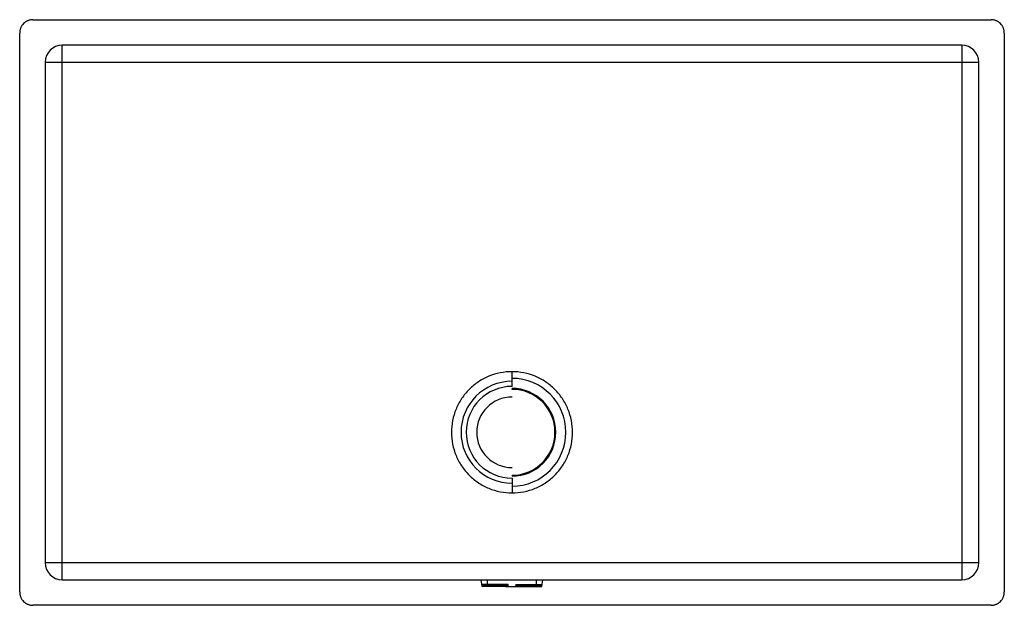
# Paper-space layout '_Inferiore' of a CAD drawing. Header units: millimetres. Extents: x 0 to 740, y 0 to 440.
import ezdxf

# ---------------------------------------------------------------- set-up
doc = ezdxf.new("R2010")
doc.units = ezdxf.units.MM

psp = doc.layouts.new('_Inferiore')

# ---------------------------------------------------------------- linework, layer by layer
at = {"color": 7, "linetype": 'Continuous', "lineweight": 25}
for p, q in [((10, 440), (730, 440)), ((0, 10), (0, 430)), ((740, 430), (740, 10)), ((708, 420.9), (32, 420.9)), ((32, 19.1), (32, 420.9)), ((708, 420.9), (708, 19.1)), ((19.1, 408), (720.9, 408)), ((19.1, 408), (19.1, 32)), ((720.9, 32), (720.9, 408)), ((370, 164.46), (370, 175.53)), ((370, 162.27), (370, 162.97)), ((370, 97.73), (370, 97.03)), ((370, 95.54), (370, 84.47)), ((720.9, 32), (19.1, 32)), ((32, 19.1), (708, 19.1)), ((347.63, 14.1), (346.74, 19.1)), ((348.28, 15.6), (348.38, 15)), ((367.22, 15), (348.38, 15)), ((351.5, 15.6), (351.5, 19.1)), ((367.08, 15.6), (351.5, 15.6)), ((364.15, 15.4), (363.75, 15)), ((364.15, 15.4), (367.06, 15.4)), ((365.26, 15), (365.26, 14.1)), ((391.62, 15), (372.77, 15)), ((372.92, 15.6), (388.5, 15.6)), ((372.93, 15.4), (375.85, 15.4)), ((374.74, 15), (374.74, 14.1)), ((375.85, 15.4), (376.25, 15)), ((388.5, 15.6), (388.5, 19.1)), ((391.62, 15), (391.72, 15.6)), ((392.37, 14.1), (393.26, 19.1)), ((365.26, 14.1), (347.63, 14.1)), ((367.38, 14.1), (392.37, 14.1)), ((730, 0), (10, 0))]:
    psp.add_line(p, q, dxfattribs=at)
for centre, radius, start, end in [((32, 408), 12.9, 90, 180), ((708, 408), 12.9, 0, 90), ((370, 130), 40.51, 270, 90), ((370, 130), 38.3, 90, 270), ((370, 130), 34.46, 90, 270), ((370, 130), 32.97, 270, 90), ((370, 130), 26.5, 90, 270), ((370, 130), 32.27, 270, 90), ((32, 32), 12.9, 180, 270), ((708, 32), 12.9, 270, 0)]:
    psp.add_arc(centre, radius, start, end, dxfattribs=at)
for points, knots in [([(10, 440), (9.89, 440), (9.67, 440), (9.35, 439.98), (9.02, 439.95), (8.7, 439.92), (8.37, 439.87), (7.83, 439.77), (7.09, 439.59), (6.17, 439.25), (5.28, 438.83), (4.16, 438.16), (2.88, 437.12), (1.84, 435.85), (1.17, 434.72), (0.75, 433.83), (0.42, 432.91), (0.22, 432.11), (0.1, 431.47), (0.04, 430.98), (0.01, 430.49), (0, 430.16), (0, 430)], [0, 0, 0, 0, 0.020876, 0.041709, 0.062522, 0.083337, 0.104177, 0.125063, 0.187555, 0.250082, 0.312573, 0.3751, 0.499968, 0.624834, 0.687326, 0.749853, 0.812346, 0.874872, 0.906185, 0.937427, 0.968674, 1, 1, 1, 1]), ([(740, 430), (740, 430.11), (740, 430.33), (739.98, 430.65), (739.95, 430.98), (739.92, 431.3), (739.87, 431.63), (739.77, 432.17), (739.59, 432.91), (739.25, 433.83), (738.83, 434.72), (738.16, 435.84), (737.12, 437.12), (735.85, 438.16), (734.72, 438.83), (733.83, 439.25), (732.91, 439.58), (732.11, 439.78), (731.47, 439.9), (730.98, 439.96), (730.49, 439.99), (730.16, 440), (730, 440)], [0, 0, 0, 0, 0.020876, 0.041709, 0.062522, 0.083337, 0.104177, 0.125063, 0.187555, 0.250082, 0.312573, 0.3751, 0.499968, 0.624834, 0.687326, 0.749853, 0.812346, 0.874872, 0.906185, 0.937427, 0.968674, 1, 1, 1, 1]), ([(370, 175.53), (367.02, 175.53), (364.04, 175.24), (358.19, 174.08), (355.33, 173.21), (349.82, 170.93), (347.18, 169.52), (342.22, 166.2), (339.91, 164.31), (335.69, 160.09), (333.8, 157.78), (330.48, 152.82), (329.07, 150.18), (326.79, 144.67), (325.92, 141.81), (324.76, 135.96), (324.47, 132.98), (324.47, 127.02), (324.76, 124.04), (325.92, 118.19), (326.79, 115.33), (329.07, 109.82), (330.48, 107.18), (333.8, 102.22), (335.69, 99.91), (339.91, 95.69), (342.22, 93.8), (347.18, 90.48), (349.82, 89.07), (355.33, 86.79), (358.19, 85.92), (364.04, 84.76), (367.02, 84.47), (370, 84.47)], [0, 0, 0, 0, 0.0625, 0.0625, 0.125, 0.125, 0.1875, 0.1875, 0.25, 0.25, 0.3125, 0.3125, 0.375, 0.375, 0.4375, 0.4375, 0.5, 0.5, 0.5625, 0.5625, 0.625, 0.625, 0.6875, 0.6875, 0.75, 0.75, 0.8125, 0.8125, 0.875, 0.875, 0.9375, 0.9375, 1, 1, 1, 1]), ([(370, 84.47), (372.98, 84.47), (375.96, 84.76), (381.81, 85.92), (384.67, 86.79), (390.18, 89.07), (392.82, 90.48), (397.78, 93.8), (400.09, 95.69), (404.31, 99.91), (406.2, 102.22), (409.52, 107.18), (410.93, 109.82), (413.21, 115.33), (414.08, 118.19), (415.24, 124.04), (415.53, 127.02), (415.53, 132.98), (415.24, 135.96), (414.08, 141.81), (413.21, 144.67), (410.93, 150.18), (409.52, 152.82), (406.2, 157.78), (404.31, 160.09), (400.09, 164.31), (397.78, 166.2), (392.82, 169.52), (390.18, 170.93), (384.67, 173.21), (381.81, 174.08), (375.96, 175.24), (372.98, 175.53), (370, 175.53)], [0, 0, 0, 0, 0.0625, 0.0625, 0.125, 0.125, 0.1875, 0.1875, 0.25, 0.25, 0.3125, 0.3125, 0.375, 0.375, 0.4375, 0.4375, 0.5, 0.5, 0.5625, 0.5625, 0.625, 0.625, 0.6875, 0.6875, 0.75, 0.75, 0.8125, 0.8125, 0.875, 0.875, 0.9375, 0.9375, 1, 1, 1, 1]), ([(351.5, 15.6), (350.96, 15.6), (350.42, 15.6), (349.42, 15.6), (348.96, 15.6), (348.19, 15.6), (347.88, 15.6), (347.47, 15.6), (347.36, 15.6), (347.36, 15.6)], [0, 0, 0, 0, 0.25, 0.25, 0.5, 0.5, 0.75, 0.75, 1, 1, 1, 1]), ([(388.5, 15.6), (389.04, 15.6), (389.58, 15.6), (390.58, 15.6), (391.04, 15.6), (391.81, 15.6), (392.12, 15.6), (392.53, 15.6), (392.64, 15.6), (392.64, 15.6)], [0, 0, 0, 0, 0.25, 0.25, 0.5, 0.5, 0.75, 0.75, 1, 1, 1, 1]), ([(0, 10), (0, 9.89), (0, 9.67), (0.02, 9.35), (0.05, 9.02), (0.08, 8.7), (0.13, 8.37), (0.23, 7.83), (0.41, 7.09), (0.75, 6.17), (1.17, 5.28), (1.84, 4.16), (2.88, 2.88), (4.15, 1.84), (5.28, 1.17), (6.17, 0.75), (7.09, 0.42), (7.89, 0.22), (8.53, 0.1), (9.02, 0.04), (9.51, 0.01), (9.84, 0), (10, 0)], [0, 0, 0, 0, 0.020876, 0.041709, 0.062522, 0.083337, 0.104177, 0.125063, 0.187555, 0.250082, 0.312573, 0.3751, 0.499968, 0.624834, 0.687326, 0.749853, 0.812346, 0.874872, 0.906185, 0.937427, 0.968674, 1, 1, 1, 1]), ([(365.26, 14.1), (365.71, 14.1), (366.45, 14.1), (366.99, 14.1), (367.2, 14.1)], [0, 0, 0, 0, 0.606174, 1, 1, 1, 1]), ([(730, 0), (730.11, 0), (730.33, 0), (730.65, 0.02), (730.98, 0.05), (731.3, 0.08), (731.63, 0.13), (732.17, 0.23), (732.91, 0.41), (733.83, 0.75), (734.72, 1.17), (735.84, 1.84), (737.12, 2.88), (738.16, 4.15), (738.83, 5.28), (739.25, 6.17), (739.58, 7.09), (739.78, 7.89), (739.9, 8.53), (739.96, 9.02), (739.99, 9.51), (740, 9.84), (740, 10)], [0, 0, 0, 0, 0.020876, 0.041709, 0.062522, 0.083337, 0.104177, 0.125063, 0.187555, 0.250082, 0.312573, 0.3751, 0.499968, 0.624834, 0.687326, 0.749853, 0.812346, 0.874872, 0.906185, 0.937427, 0.968674, 1, 1, 1, 1])]:
    psp.add_open_spline(points, degree=3, knots=knots, dxfattribs=at)
for points in [[(367.38, 14.1), (367.29, 14.62), (367.19, 15.12), (367.08, 15.6)], [(372.92, 15.6), (372.81, 15.12), (372.71, 14.62), (372.62, 14.1)]]:
    psp.add_open_spline(points, degree=3, dxfattribs=at)

doc.saveas('drawing.dxf')
